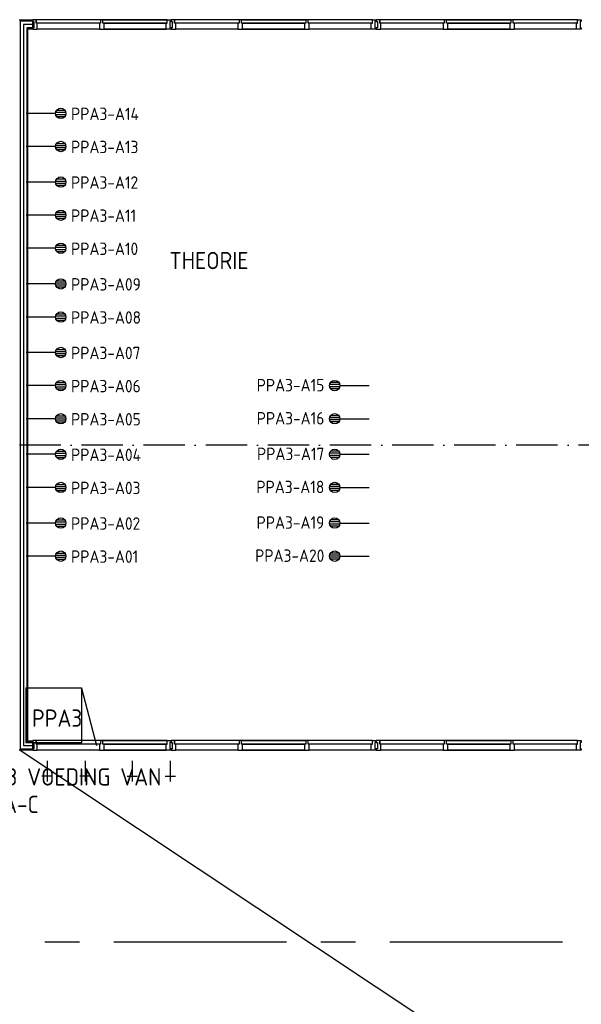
# Model space of a CAD drawing. Header units: millimetres. Extents: x 90707 to 450385, y -1262 to 949019.
# Tile 6 of 60: x 106231 to 114369, y 49708 to 63970. Entities that reach past the tile are written whole.
import ezdxf
from ezdxf.enums import TextEntityAlignment as Align

# ---------------------------------------------------------------- set-up
doc = ezdxf.new("R2010")
doc.units = ezdxf.units.MM
doc.header["$LTSCALE"] = 100
for name, pattern in [('CENTER2', [11.25, 7.5, -1.25, 1.25, -1.25]), ('CENTERX2', [40, 25, -5, 5, -5]), ('DASHDOT', [9, 6, -1.5, 0, -1.5])]:
    doc.linetypes.add(name, pattern=pattern)
doc.layers.get('0').update_dxf_attribs({"linetype": 'CONTINUOUS'})
for name, color, linetype in [('AL$1----_ALGEMEEN', 7, 'CONTINUOUS'), ('AL$7----_STRAMIEN', 1, 'DASHDOT'), ('AL$8----_HULPLIJNEN', 2, 'CONTINUOUS'), ('AL22----_BINNENWAND', 7, 'CONTINUOUS'), ('AL32----_BINNENKOZ', 7, 'CONTINUOUS'), ('AL74----_INRSANITAIR', 7, 'CONTINUOUS'), ('ALL-----_REFLIJNEN', 8, 'CONTINUOUS'), ('EB6441--_ATTRIB', 2, 'CONTINUOUS'), ('EL6441--_DATACOM', 3, 'CONTINUOUS'), ('LIJN025', 10, 'CONTINUOUS'), ('LIJN035', 50, 'CONTINUOUS'), ('STRAMIEN', 1, 'CENTER2'), ('TEKST25', 10, 'CONTINUOUS'), ('VOLGNUMMER', 7, 'CONTINUOUS')]:
    doc.layers.add(name, color=color, linetype=linetype)
doc.styles.add('1_8', font='ISO', dxfattribs={"height": 1.8})
doc.styles.add('NORATT', font='iso.shx')
doc.styles.get("Standard").update_dxf_attribs({"font": 'iso.shx'})

# ---------------------------------------------------------------- blocks, each defined once
blk = doc.blocks.new('ES4X2')
for p, q in [((-0.45, 1.4), (-0.45, 2.6)), ((-0.15, 1.27), (-0.15, 2.73)), ((0.15, 1.27), (0.15, 2.73)), ((0.45, 1.4), (0.45, 2.6)), ((0, 1.25), (0, -3))]:
    blk.add_line(p, q)
blk.add_circle((0, 2), 0.75)
at = {"style": '1_8', "flags": 8}
for tag, p in [('NUMMER', (1.25, 3.5)), ('CODE', (-1.25, 3.5))]:
    blk.add_attdef(tag, text='', height=1.8, rotation=90, dxfattribs=at).set_placement(p, align=Align.MIDDLE_LEFT)
blk.add_attdef('M_CODE', text='', height=1.8, dxfattribs=at).set_placement((0, 0), align=Align.MIDDLE_CENTER)
blk = doc.blocks.new('A$Cca306792')
at = {"layer": 'AL$1----_ALGEMEEN', "color": 8}
blk.add_line((32566, 43059), (15105, 54657), dxfattribs=at)
at = {"layer": 'AL$7----_STRAMIEN', "color": 1}
blk.add_lwpolyline([(146222, 59070), (2867, 59070)], dxfattribs=at)
at = {"layer": 'AL$8----_HULPLIJNEN', "color": 8}
blk.add_line((15220, 56760), (15220, 64028), dxfattribs=at)
at = {"layer": 'AL22----_BINNENWAND', "color": 8}
for p, q in [((15301, 65225), (15105, 65225)), ((15301, 65100), (15301, 65225)), ((15230, 54782), (15230, 65100)), ((15230, 65100), (15301, 65100)), ((15301, 54782), (15230, 54782)), ((15301, 54657), (15301, 54782)), ((15105, 54657), (15301, 54657))]:
    blk.add_line(p, q, dxfattribs=at)
at = {"layer": 'AL22----_BINNENWAND', "color": 8, "linetype": 'Continuous'}
for p, q in [((15301, 65210), (15120, 65210)), ((15120, 65210), (15120, 54672)), ((15301, 65115), (15215, 65115)), ((15215, 65115), (15215, 54767)), ((15215, 54767), (15301, 54767)), ((15120, 54672), (15301, 54672))]:
    blk.add_line(p, q, dxfattribs=at)
at = {"layer": 'AL32----_BINNENKOZ', "color": 8}
for p, q in [((15351, 65232), (15351, 65181)), ((17307, 65232), (17307, 65207)), ((17357, 65232), (17307, 65232)), ((17307, 65207), (17323, 65207)), ((17323, 65207), (17323, 65115)), ((17357, 65232), (17357, 65181)), ((18292, 65232), (17357, 65232)), ((17357, 65181), (17357, 65232)), ((17374, 65181), (17357, 65181)), ((18275, 65181), (17374, 65181)), ((17374, 65093), (17374, 65181)), ((18292, 65181), (18275, 65181)), ((18275, 65181), (18275, 65093)), ((18292, 65232), (18292, 65181)), ((18325, 65232), (18292, 65232)), ((19259, 65232), (18325, 65232)), ((18325, 65181), (18325, 65232)), ((18325, 65232), (19259, 65232)), ((18342, 65181), (18325, 65181)), ((19242, 65181), (18342, 65181)), ((18342, 65093), (18342, 65181)), ((18342, 65181), (19242, 65181)), ((19259, 65181), (19242, 65181)), ((19242, 65181), (19242, 65093)), ((19259, 65232), (19259, 65181)), ((19292, 65232), (19259, 65232)), ((20225, 65232), (19292, 65232)), ((19292, 65181), (19292, 65232)), ((19309, 65181), (19292, 65181)), ((20208, 65181), (19309, 65181)), ((19309, 65093), (19309, 65181)), ((20208, 65093), (20208, 65181)), ((20208, 65181), (20225, 65181)), ((20225, 65181), (20225, 65232)), ((20225, 65232), (20275, 65232)), ((20275, 65207), (20259, 65207)), ((20259, 65207), (20259, 65115)), ((20275, 65232), (20275, 65207)), ((20280, 65232), (20280, 65207)), ((20330, 65232), (20280, 65232)), ((20280, 65207), (20296, 65207)), ((20296, 65207), (20296, 65115)), ((20330, 65232), (20330, 65181)), ((21265, 65232), (20330, 65232)), ((20330, 65181), (20330, 65232)), ((20347, 65181), (20330, 65181)), ((21248, 65181), (20347, 65181)), ((20347, 65093), (20347, 65181)), ((21265, 65181), (21248, 65181)), ((21248, 65181), (21248, 65093)), ((21265, 65232), (21265, 65181)), ((21298, 65232), (21265, 65232)), ((22232, 65232), (21298, 65232)), ((21298, 65181), (21298, 65232)), ((21298, 65232), (22232, 65232)), ((21315, 65181), (21298, 65181)), ((22215, 65181), (21315, 65181)), ((21315, 65093), (21315, 65181)), ((21315, 65181), (22215, 65181)), ((22232, 65181), (22215, 65181)), ((22215, 65181), (22215, 65093)), ((22232, 65232), (22232, 65181)), ((22265, 65232), (22232, 65232)), ((23198, 65232), (22265, 65232)), ((22265, 65181), (22265, 65232)), ((22282, 65181), (22265, 65181)), ((23181, 65181), (22282, 65181)), ((22282, 65093), (22282, 65181)), ((23181, 65093), (23181, 65181)), ((23181, 65181), (23198, 65181)), ((23198, 65181), (23198, 65232)), ((23198, 65232), (23248, 65232)), ((23248, 65207), (23232, 65207)), ((23232, 65207), (23232, 65115)), ((23248, 65232), (23248, 65207)), ((17323, 65115), (17307, 65115)), ((17307, 65115), (17307, 65093)), ((17307, 65093), (17374, 65093)), ((18275, 65093), (17374, 65093)), ((18275, 65093), (18342, 65093)), ((19242, 65093), (18342, 65093)), ((18342, 65093), (19242, 65093)), ((19242, 65093), (18342, 65093)), ((18342, 65093), (19242, 65093)), ((19242, 65093), (19309, 65093)), ((20208, 65093), (19309, 65093)), ((20208, 65093), (19309, 65093)), ((20275, 65093), (20208, 65093)), ((20259, 65115), (20275, 65115)), ((20275, 65115), (20275, 65093)), ((20296, 65115), (20280, 65115)), ((20280, 65115), (20280, 65093)), ((20280, 65093), (20347, 65093)), ((21248, 65093), (20347, 65093)), ((21248, 65093), (21315, 65093)), ((22215, 65093), (21315, 65093)), ((21315, 65093), (22215, 65093)), ((22215, 65093), (21315, 65093)), ((21315, 65093), (22215, 65093)), ((22215, 65093), (22282, 65093)), ((23181, 65093), (22282, 65093)), ((23181, 65093), (22282, 65093)), ((23248, 65093), (23181, 65093)), ((23232, 65115), (23248, 65115)), ((23248, 65115), (23248, 65093)), ((15351, 54789), (15351, 54738)), ((17307, 54789), (17307, 54764)), ((17357, 54789), (17307, 54789)), ((17357, 54789), (17357, 54738)), ((18292, 54789), (17357, 54789)), ((17357, 54738), (17357, 54789)), ((18292, 54789), (18292, 54738)), ((18325, 54789), (18292, 54789)), ((19259, 54789), (18325, 54789)), ((18325, 54738), (18325, 54789)), ((18325, 54789), (19259, 54789)), ((19259, 54789), (19259, 54738)), ((19292, 54789), (19259, 54789)), ((20225, 54789), (19292, 54789)), ((19292, 54738), (19292, 54789)), ((20225, 54738), (20225, 54789)), ((20225, 54789), (20275, 54789)), ((20275, 54789), (20275, 54764)), ((20280, 54789), (20280, 54764)), ((20330, 54789), (20280, 54789)), ((20330, 54789), (20330, 54738)), ((21265, 54789), (20330, 54789)), ((20330, 54738), (20330, 54789)), ((21265, 54789), (21265, 54738)), ((21298, 54789), (21265, 54789)), ((22232, 54789), (21298, 54789)), ((21298, 54738), (21298, 54789)), ((21298, 54789), (22232, 54789)), ((22232, 54789), (22232, 54738)), ((22265, 54789), (22232, 54789)), ((23198, 54789), (22265, 54789)), ((22265, 54738), (22265, 54789)), ((23198, 54738), (23198, 54789)), ((23198, 54789), (23248, 54789)), ((23248, 54789), (23248, 54764)), ((17307, 54764), (17323, 54764)), ((17323, 54672), (17307, 54672)), ((17307, 54672), (17307, 54650)), ((17307, 54650), (17374, 54650)), ((17323, 54764), (17323, 54672)), ((17374, 54738), (17357, 54738)), ((18275, 54738), (17374, 54738)), ((17374, 54650), (17374, 54738)), ((18275, 54650), (17374, 54650)), ((18292, 54738), (18275, 54738)), ((18275, 54738), (18275, 54650)), ((18275, 54650), (18342, 54650)), ((18342, 54738), (18325, 54738)), ((19242, 54738), (18342, 54738)), ((18342, 54650), (18342, 54738)), ((18342, 54738), (19242, 54738)), ((19242, 54650), (18342, 54650)), ((18342, 54650), (19242, 54650)), ((19242, 54650), (18342, 54650)), ((18342, 54650), (19242, 54650)), ((19259, 54738), (19242, 54738)), ((19242, 54738), (19242, 54650)), ((19242, 54650), (19309, 54650)), ((19309, 54738), (19292, 54738)), ((20208, 54738), (19309, 54738)), ((19309, 54650), (19309, 54738)), ((20208, 54650), (19309, 54650)), ((20208, 54650), (19309, 54650)), ((20208, 54650), (20208, 54738)), ((20208, 54738), (20225, 54738)), ((20275, 54650), (20208, 54650)), ((20275, 54764), (20259, 54764)), ((20259, 54764), (20259, 54672)), ((20259, 54672), (20275, 54672)), ((20275, 54672), (20275, 54650)), ((20280, 54764), (20296, 54764)), ((20296, 54672), (20280, 54672)), ((20280, 54672), (20280, 54650)), ((20280, 54650), (20347, 54650)), ((20296, 54764), (20296, 54672)), ((20347, 54738), (20330, 54738)), ((21248, 54738), (20347, 54738)), ((20347, 54650), (20347, 54738)), ((21248, 54650), (20347, 54650)), ((21265, 54738), (21248, 54738)), ((21248, 54738), (21248, 54650)), ((21248, 54650), (21315, 54650)), ((21315, 54738), (21298, 54738)), ((22215, 54738), (21315, 54738)), ((21315, 54650), (21315, 54738)), ((21315, 54738), (22215, 54738)), ((22215, 54650), (21315, 54650)), ((21315, 54650), (22215, 54650)), ((22215, 54650), (21315, 54650)), ((21315, 54650), (22215, 54650)), ((22232, 54738), (22215, 54738)), ((22215, 54738), (22215, 54650)), ((22215, 54650), (22282, 54650)), ((22282, 54738), (22265, 54738)), ((23181, 54738), (22282, 54738)), ((22282, 54650), (22282, 54738)), ((23181, 54650), (22282, 54650)), ((23181, 54650), (22282, 54650)), ((23181, 54650), (23181, 54738)), ((23181, 54738), (23198, 54738)), ((23248, 54650), (23181, 54650)), ((23248, 54764), (23232, 54764)), ((23232, 54764), (23232, 54672)), ((23232, 54672), (23248, 54672)), ((23248, 54672), (23248, 54650))]:
    blk.add_line(p, q, dxfattribs=at)
for points in [[(15301, 65232), (15301, 65207), (15317, 65207), (15317, 65115), (15301, 65115), (15301, 65093), (15368, 65093), (15368, 65181), (15351, 65181), (15351, 65232), (15301, 65232)], [(16285, 65232), (15351, 65232)], [(16268, 65181), (15368, 65181)], [(16285, 65232), (16285, 65181), (16268, 65181), (16268, 65093), (16335, 65093), (16335, 65181), (16318, 65181), (16318, 65232), (16285, 65232)], [(17252, 65232), (16318, 65232)], [(16318, 65232), (17252, 65232)], [(17235, 65181), (16335, 65181)], [(16335, 65181), (17235, 65181)], [(17302, 65232), (17302, 65207), (17286, 65207), (17286, 65115), (17302, 65115), (17302, 65093), (17235, 65093), (17235, 65181), (17252, 65181), (17252, 65232), (17302, 65232)], [(16268, 65093), (15368, 65093)], [(17235, 65093), (16335, 65093)], [(16335, 65093), (17235, 65093)], [(17235, 65093), (16335, 65093)], [(16335, 65093), (17235, 65093)], [(15301, 54789), (15301, 54764), (15317, 54764), (15317, 54672), (15301, 54672), (15301, 54650), (15368, 54650), (15368, 54738), (15351, 54738), (15351, 54789), (15301, 54789)], [(16285, 54789), (15351, 54789)], [(16285, 54789), (16285, 54738), (16268, 54738), (16268, 54650), (16335, 54650), (16335, 54738), (16318, 54738), (16318, 54789), (16285, 54789)], [(17252, 54789), (16318, 54789)], [(16318, 54789), (17252, 54789)], [(17302, 54789), (17302, 54764), (17286, 54764), (17286, 54672), (17302, 54672), (17302, 54650), (17235, 54650), (17235, 54738), (17252, 54738), (17252, 54789), (17302, 54789)], [(16268, 54738), (15368, 54738)], [(16268, 54650), (15368, 54650)], [(17235, 54738), (16335, 54738)], [(16335, 54738), (17235, 54738)], [(17235, 54650), (16335, 54650)], [(16335, 54650), (17235, 54650)], [(17235, 54650), (16335, 54650)], [(16335, 54650), (17235, 54650)]]:
    blk.add_lwpolyline(points, dxfattribs=at)
at = {"layer": 'AL74----_INRSANITAIR', "color": 2, "linetype": 'Continuous'}
for points in [[(15509, 54498), (15509, 54198)], [(16060, 54498), (16060, 54198)], [(16744, 54498), (16744, 54198)], [(17295, 54498), (17295, 54198)], [(15584, 54273), (15434, 54273)], [(16135, 54273), (15985, 54273)], [(16669, 54273), (16819, 54273)], [(17220, 54273), (17370, 54273)]]:
    blk.add_lwpolyline(points, dxfattribs=at)
at = {"layer": 'ALL-----_REFLIJNEN', "color": 8, "linetype": 'Continuous'}
for p, q in [((15301, 65162), (15167, 65162)), ((15167, 65162), (15167, 54720)), ((15167, 54720), (15301, 54720))]:
    blk.add_line(p, q, dxfattribs=at)
at = {"layer": 'STRAMIEN', "linetype": 'CENTERX2'}
blk.add_lwpolyline([(38978, 51870), (6180, 51870)], dxfattribs=at)
at = {"layer": 'VOLGNUMMER', "color": 252, "linetype": 'ByBlock'}
blk.add_text('THEORIE', height=250, dxfattribs=at).set_placement((17283, 61618))
for tag, p in [('0.28', (16187, 74214)), ('0.16', (78893, 73105)), ('0.17', (62961, 72994)), ('0.29', (35887, 72529)), ('0.18', (53124, 64542)), ('0.701', (85482, 63517)), ('0.30', (29366, 63128)), ('0.32', (36092, 63166)), ('0.12', (90689, 63024)), ('0.29A', (33165, 62745)), ('0.30', (38191, 61494)), ('0.27', (17657, 61363)), ('0.19', (61479, 61433)), ('0.14', (89762, 60088)), ('0.33', (45869, 59450)), ('0.15', (73454, 57402)), ('0.801', (112714, 57073)), ('0.25', (28058, 57013)), ('0.18A', (61029, 56759)), ('0.26A', (36299, 54851)), ('0.20', (60895, 53506)), ('0.800', (90980, 50804)), ('0.25A', (73288, 48435)), ('0.300', (94483, 48257)), ('0.21', (58702, 48178)), ('0.24', (35041, 47783)), ('0.102', (87631, 47613)), ('0.26', (18559, 46119)), ('0.203', (95795, 46197)), ('0.802', (68387, 42721)), ('0.204', (95497, 42149)), ('0.07B', (66790, 38909)), ('0.702', (95327, 36513))]:
    blk.add_attdef(tag, text='', height=250, dxfattribs=at).set_placement(p, align=Align.MIDDLE_CENTER)
at = {"layer": 'VOLGNUMMER', "color": 8, "linetype": 'ByBlock'}
blk.add_attdef('0.600', text='', height=250, dxfattribs=at).set_placement((96800, 48300), align=Align.MIDDLE_CENTER)

msp = doc.modelspace()

# ---------------------------------------------------------------- linework, layer by layer
at = {"layer": 'LIJN025'}
msp.add_line((107127, 54289), (107344, 53457), dxfattribs=at)
at = {"layer": 'LIJN035'}
for p, q in [((106319, 54291), (107126, 54291)), ((106319, 54291), (106319, 53494)), ((107126, 54291), (107126, 53493)), ((107126, 53493), (106319, 53493))]:
    msp.add_line(p, q, dxfattribs=at)

# ---------------------------------------------------------------- block references
at = {"layer": 'EL6441--_DATACOM'}
msp.add_blockref('A$Cca306792', (91118, -1262), dxfattribs=at)
ref = msp.add_blockref('ES4X2', (106625, 62613), dxfattribs=dict(at, xscale=100, yscale=100, zscale=100, rotation=270))
ref.add_attrib('NUMMER', 'PPA3-A14', dxfattribs={"layer": 'EB6441--_ATTRIB', "color": 1, "height": 180, "style": 'NORATT', "flags": 8}).set_placement((106975, 62606), align=Align.MIDDLE_LEFT)
ref = msp.add_blockref('ES4X2', (106625, 62133), dxfattribs=dict(at, xscale=100, yscale=100, zscale=100, rotation=270))
ref.add_attrib('NUMMER', 'PPA3-A13', dxfattribs={"layer": 'EB6441--_ATTRIB', "color": 1, "height": 180, "style": 'NORATT', "flags": 8}).set_placement((106975, 62126), align=Align.MIDDLE_LEFT)
ref = msp.add_blockref('ES4X2', (106625, 61618), dxfattribs=dict(at, xscale=100, yscale=100, zscale=100, rotation=270))
ref.add_attrib('NUMMER', 'PPA3-A12', dxfattribs={"layer": 'EB6441--_ATTRIB', "color": 1, "height": 180, "style": 'NORATT', "flags": 8}).set_placement((106975, 61611), align=Align.MIDDLE_LEFT)
ref = msp.add_blockref('ES4X2', (106625, 61138), dxfattribs=dict(at, xscale=100, yscale=100, zscale=100, rotation=270))
ref.add_attrib('NUMMER', 'PPA3-A11', dxfattribs={"layer": 'EB6441--_ATTRIB', "color": 1, "height": 180, "style": 'NORATT', "flags": 8}).set_placement((106975, 61131), align=Align.MIDDLE_LEFT)
ref = msp.add_blockref('ES4X2', (106625, 60658), dxfattribs=dict(at, xscale=100, yscale=100, zscale=100, rotation=270))
ref.add_attrib('NUMMER', 'PPA3-A10', dxfattribs={"layer": 'EB6441--_ATTRIB', "color": 1, "height": 180, "style": 'NORATT', "flags": 8}).set_placement((106975, 60651), align=Align.MIDDLE_LEFT)
ref = msp.add_blockref('ES4X2', (106625, 60143), dxfattribs=dict(at, xscale=100, yscale=100, zscale=100, rotation=270))
ref.add_attrib('NUMMER', 'PPA3-A09', dxfattribs={"layer": 'EB6441--_ATTRIB', "color": 1, "height": 180, "style": 'NORATT', "flags": 8}).set_placement((106975, 60136), align=Align.MIDDLE_LEFT)
ref = msp.add_blockref('ES4X2', (106625, 59663), dxfattribs=dict(at, xscale=100, yscale=100, zscale=100, rotation=270))
ref.add_attrib('NUMMER', 'PPA3-A08', dxfattribs={"layer": 'EB6441--_ATTRIB', "color": 1, "height": 180, "style": 'NORATT', "flags": 8}).set_placement((106975, 59656), align=Align.MIDDLE_LEFT)
ref = msp.add_blockref('ES4X2', (106625, 59149), dxfattribs=dict(at, xscale=100, yscale=100, zscale=100, rotation=270))
ref.add_attrib('NUMMER', 'PPA3-A07', dxfattribs={"layer": 'EB6441--_ATTRIB', "color": 1, "height": 180, "style": 'NORATT', "flags": 8}).set_placement((106975, 59142), align=Align.MIDDLE_LEFT)
ref = msp.add_blockref('ES4X2', (110995, 58669), dxfattribs=dict(at, xscale=100, yscale=100, zscale=100, rotation=90))
ref.add_attrib('NUMMER', 'PPA3-A15', dxfattribs={"layer": 'EB6441--_ATTRIB', "color": 1, "height": 180, "style": 'NORATT', "flags": 8}).set_placement((110645, 58676), align=Align.MIDDLE_RIGHT)
ref = msp.add_blockref('ES4X2', (106625, 58669), dxfattribs=dict(at, xscale=100, yscale=100, zscale=100, rotation=270))
ref.add_attrib('NUMMER', 'PPA3-A06', dxfattribs={"layer": 'EB6441--_ATTRIB', "color": 1, "height": 180, "style": 'NORATT', "flags": 8}).set_placement((106975, 58662), align=Align.MIDDLE_LEFT)
ref = msp.add_blockref('ES4X2', (106625, 58189), dxfattribs=dict(at, xscale=100, yscale=100, zscale=100, rotation=270))
ref.add_attrib('NUMMER', 'PPA3-A05', dxfattribs={"layer": 'EB6441--_ATTRIB', "color": 1, "height": 180, "style": 'NORATT', "flags": 8}).set_placement((106975, 58182), align=Align.MIDDLE_LEFT)
ref = msp.add_blockref('ES4X2', (110995, 58189), dxfattribs=dict(at, xscale=100, yscale=100, zscale=100, rotation=90))
ref.add_attrib('NUMMER', 'PPA3-A16', dxfattribs={"layer": 'EB6441--_ATTRIB', "color": 1, "height": 180, "style": 'NORATT', "flags": 8}).set_placement((110645, 58196), align=Align.MIDDLE_RIGHT)
ref = msp.add_blockref('ES4X2', (110995, 57674), dxfattribs=dict(at, xscale=100, yscale=100, zscale=100, rotation=90))
ref.add_attrib('NUMMER', 'PPA3-A17', dxfattribs={"layer": 'EB6441--_ATTRIB', "color": 1, "height": 180, "style": 'NORATT', "flags": 8}).set_placement((110645, 57681), align=Align.MIDDLE_RIGHT)
ref = msp.add_blockref('ES4X2', (106625, 57674), dxfattribs=dict(at, xscale=100, yscale=100, zscale=100, rotation=270))
ref.add_attrib('NUMMER', 'PPA3-A04', dxfattribs={"layer": 'EB6441--_ATTRIB', "color": 1, "height": 180, "style": 'NORATT', "flags": 8}).set_placement((106975, 57667), align=Align.MIDDLE_LEFT)
ref = msp.add_blockref('ES4X2', (106625, 57194), dxfattribs=dict(at, xscale=100, yscale=100, zscale=100, rotation=270))
ref.add_attrib('NUMMER', 'PPA3-A03', dxfattribs={"layer": 'EB6441--_ATTRIB', "color": 1, "height": 180, "style": 'NORATT', "flags": 8}).set_placement((106975, 57187), align=Align.MIDDLE_LEFT)
ref = msp.add_blockref('ES4X2', (110995, 57194), dxfattribs=dict(at, xscale=100, yscale=100, zscale=100, rotation=90))
ref.add_attrib('NUMMER', 'PPA3-A18', dxfattribs={"layer": 'EB6441--_ATTRIB', "color": 1, "height": 180, "style": 'NORATT', "flags": 8}).set_placement((110645, 57201), align=Align.MIDDLE_RIGHT)
ref = msp.add_blockref('ES4X2', (106625, 56679), dxfattribs=dict(at, xscale=100, yscale=100, zscale=100, rotation=270))
ref.add_attrib('NUMMER', 'PPA3-A02', dxfattribs={"layer": 'EB6441--_ATTRIB', "color": 1, "height": 180, "style": 'NORATT', "flags": 8}).set_placement((106975, 56672), align=Align.MIDDLE_LEFT)
ref = msp.add_blockref('ES4X2', (110995, 56679), dxfattribs=dict(at, xscale=100, yscale=100, zscale=100, rotation=90))
ref.add_attrib('NUMMER', 'PPA3-A19', dxfattribs={"layer": 'EB6441--_ATTRIB', "color": 1, "height": 180, "style": 'NORATT', "flags": 8}).set_placement((110645, 56686), align=Align.MIDDLE_RIGHT)
ref = msp.add_blockref('ES4X2', (106625, 56199), dxfattribs=dict(at, xscale=100, yscale=100, zscale=100, rotation=270))
ref.add_attrib('NUMMER', 'PPA3-A01', dxfattribs={"layer": 'EB6441--_ATTRIB', "color": 1, "height": 180, "style": 'NORATT', "flags": 8}).set_placement((106975, 56192), align=Align.MIDDLE_LEFT)
ref = msp.add_blockref('ES4X2', (110995, 56199), dxfattribs=dict(at, xscale=100, yscale=100, zscale=100, rotation=90))
ref.add_attrib('NUMMER', 'PPA3-A20', dxfattribs={"layer": 'EB6441--_ATTRIB', "color": 1, "height": 180, "style": 'NORATT', "flags": 8}).set_placement((110645, 56206), align=Align.MIDDLE_RIGHT)

# ---------------------------------------------------------------- texts
at = {"layer": 'TEKST25', "color": 2}
msp.add_text('PPA3', height=250, dxfattribs=at).set_placement((106408, 53728))
at = {"layer": 'TEKST25'}
for s, p in [('PPA3 VOEDING VAN', (105466, 52876)), ('PP2A-C', (105466, 52478))]:
    msp.add_text(s, height=250, dxfattribs=at).set_placement(p)

doc.saveas('drawing.dxf')
